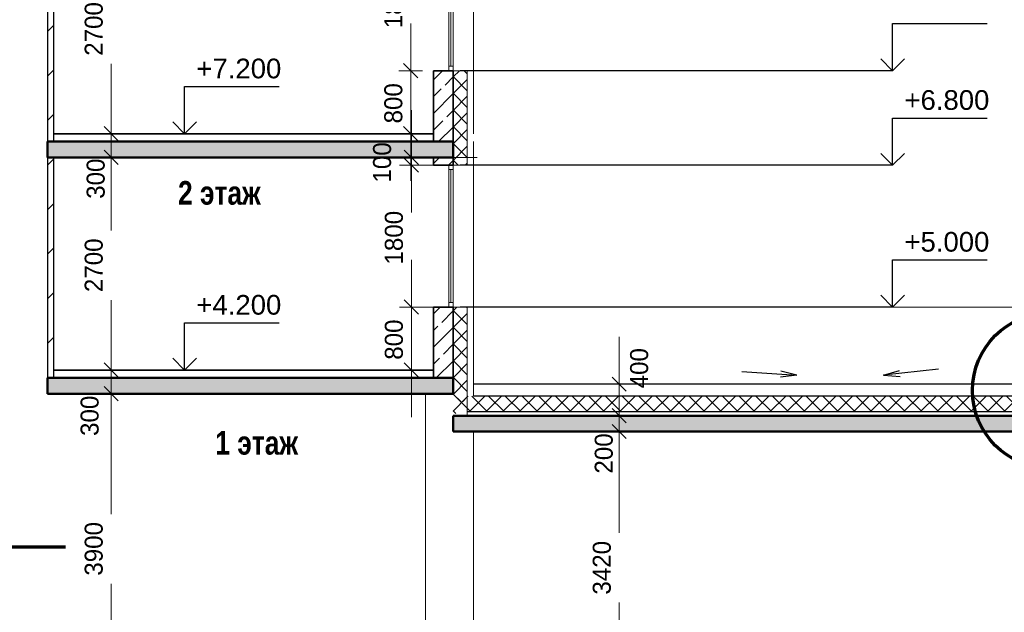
# Model space of a CAD drawing. Header units: millimetres. Extents: x 247266 to 730847, y -636031 to 10052.
# Tile 11 of 256: x 538560 to 551061, y -476566 to -469044. Entities that reach past the tile are written whole.
import ezdxf

# ---------------------------------------------------------------- set-up
doc = ezdxf.new("R2010")
doc.units = ezdxf.units.MM
for name, color, linetype, lineweight in [('A_012_ПРОЕМ', 7, 'Continuous', 25), ('Standard', 7, 'Continuous', 25), ('Навесной фасад', 7, 'Continuous', 25), ('Общий01', 7, 'Continuous', 13), ('Размерная линия_ общее', 7, 'Continuous', 25), ('Стена_ бетон не несущ.', 7, 'Continuous', 35), ('Стена_ бетон несущ.', 7, 'Continuous', 70), ('Стена_ кирп. кладка не несущ', 7, 'Continuous', 35), ('Текст_ общее', 7, 'Continuous', 25)]:
    doc.layers.add(name, color=color, linetype=linetype, lineweight=lineweight)
doc.styles.add('ARIAL', font='arial.ttf')
doc.styles.add('Century Gothic', font='GOTHIC.TTF')
doc.dimstyles.new('DIMSTYLE_3', dxfattribs={"dimtxt": 229, "dimasz": 300, "dimexe": 0, "dimexo": 0, "dimgap": 114.5, "dimtad": 2, "dimdec": 0, "dimrnd": 1, "dimzin": 12, "dimdsep": 46, "dimtxsty": 'Century Gothic', "dimblk1": 'ALL_ML_STRICH', "dimblk2": 'ALL_ML_STRICH', "dimsah": 1, "dimcen": 0, "dimclrd": 256, "dimclre": 256, "dimclrt": 256, "dimadec": 0, "dimazin": 0, "dimtfac": 1, "dimtdec": 0, "dimtix": 1, "dimtmove": 2, "dimatfit": 3, "dimfxl": 0, "dimtvp": 1.2, "dimtzin": 0, "dimlwd": 0, "dimlwe": 13, "dimarcsym": 0})
doc.dimstyles.new('DIMSTYLE_8', dxfattribs={"dimtxt": 229, "dimasz": 300, "dimexe": 0, "dimexo": 0, "dimgap": 114.5, "dimtad": 2, "dimdec": 0, "dimrnd": 1, "dimzin": 12, "dimdsep": 46, "dimtxsty": 'Century Gothic', "dimblk1": 'ALL_ML_STRICH', "dimblk2": 'ALL_ML_STRICH', "dimsah": 1, "dimcen": 0, "dimclrd": 256, "dimclre": 256, "dimclrt": 256, "dimadec": 0, "dimazin": 0, "dimtfac": 1, "dimtdec": 0, "dimtix": 1, "dimtmove": 2, "dimatfit": 3, "dimfxl": 0, "dimtzin": 0, "dimlwd": 0, "dimlwe": 13, "dimarcsym": 0})
doc.dimstyles.new('DIMSTYLE_9', dxfattribs={"dimtxt": 229, "dimasz": 300, "dimexe": 0, "dimexo": 0, "dimgap": 114.5, "dimtad": 0, "dimdec": 0, "dimrnd": 1, "dimzin": 12, "dimdsep": 46, "dimtxsty": 'Century Gothic', "dimblk1": 'ALL_ML_STRICH', "dimblk2": 'ALL_ML_STRICH', "dimsah": 1, "dimcen": 0, "dimclrd": 256, "dimclre": 256, "dimclrt": 256, "dimadec": 0, "dimazin": 0, "dimtfac": 1, "dimtdec": 0, "dimtix": 1, "dimtmove": 2, "dimatfit": 3, "dimfxl": 0, "dimtvp": 1.2, "dimtzin": 0, "dimlwd": 0, "dimlwe": 13, "dimarcsym": 0})
pattern_1 = [(45, (615978.7, -278424.58), (-106.06602, 106.06602), []), (135, (615978.7, -278424.58), (-106.06602, -106.06602), [])]
pattern_2 = [(45, (615978.7, -278424.58), (-212.13203, 212.13203), []), (45, (615872.64, -278318.5), (-212.13203, 212.13203), [200, -70])]
pattern_3 = [(45, (615978.7, -278424.6), (-565.6854, 565.6854), []), (45, (615695.86, -278141.7), (-565.6854, 565.6854), [])]

# ---------------------------------------------------------------- blocks, each defined once
blk = doc.blocks.new('ALL_ML_STRICH')
at = {"color": 0, "linetype": 'ByBlock', "lineweight": -2}
for p, q in [((0, -0.5), (0, 0.5)), ((-1, 0), (0.5, 0)), ((-0.3, -0.3), (0.3, 0.3))]:
    blk.add_line(p, q, dxfattribs=at)
blk = doc.blocks.new('*D662')
at = {"layer": 'DEFPOINTS', "color": 0, "ltscale": 100, "transparency": 33554687}
for p in [(544243, -474271), (546172, -474271), (546172, -477691)]:
    blk.add_point(p, dxfattribs=at)
at = {"layer": 'Размерная линия_ общее', "color": 218, "linetype": 'Continuous', "lineweight": 13, "transparency": 33554687}
for p, q in [((544243, -474271), (546172, -474271)), ((546172, -477691), (546172, -477691))]:
    blk.add_line(p, q, dxfattribs=at)
at = {"layer": 'Размерная линия_ общее', "color": 218, "linetype": 'Continuous', "lineweight": 0, "transparency": 33554687}
for p, q in [((546172, -474571), (546172, -475559)), ((546172, -477391), (546172, -476443))]:
    blk.add_line(p, q, dxfattribs=at)
at = {"layer": 'Размерная линия_ общее', "color": 218, "lineweight": 0, "ltscale": 100, "xscale": 300, "yscale": 300, "zscale": 300}
for p, rotation in [((546172, -474271), 90), ((546172, -477691), 270)]:
    blk.add_blockref('ALL_ML_STRICH', p, dxfattribs=dict(at, rotation=rotation))
at = {"layer": 'Размерная линия_ общее', "color": 218, "lineweight": 13, "ltscale": 100, "transparency": 33554687, "insert": (545952, -476001), "char_height": 229, "width": 654.29, "attachment_point": 5, "rotation": 90, "style": 'Century Gothic'}
blk.add_mtext('3420', dxfattribs=at)
blk = doc.blocks.new('*D663')
at = {"layer": 'DEFPOINTS', "color": 0, "ltscale": 100, "transparency": 33554687}
for p in [(544243, -474071), (546172, -474071), (544243, -474271)]:
    blk.add_point(p, dxfattribs=at)
at = {"layer": 'Размерная линия_ общее', "color": 218, "linetype": 'Continuous', "lineweight": 0, "transparency": 33554687}
for p, q in [((546172, -473771), (546172, -473471)), ((546172, -474271), (546172, -474071)), ((546172, -474571), (546172, -474871))]:
    blk.add_line(p, q, dxfattribs=at)
at = {"layer": 'Размерная линия_ общее', "color": 218, "linetype": 'Continuous', "lineweight": 13, "transparency": 33554687}
for p, q in [((544243, -474071), (546172, -474071)), ((544243, -474271), (546172, -474271))]:
    blk.add_line(p, q, dxfattribs=at)
at = {"layer": 'Размерная линия_ общее', "color": 218, "lineweight": 0, "ltscale": 100, "xscale": 300, "yscale": 300, "zscale": 300}
for p, rotation in [((546172, -474071), 270), ((546172, -474271), 90)]:
    blk.add_blockref('ALL_ML_STRICH', p, dxfattribs=dict(at, rotation=rotation))
at = {"layer": 'Размерная линия_ общее', "color": 218, "lineweight": 13, "ltscale": 100, "transparency": 33554687, "insert": (545977, -474550), "char_height": 229, "width": 490.71, "attachment_point": 5, "rotation": 90, "style": 'Century Gothic'}
blk.add_mtext('200', dxfattribs=at)
blk = doc.blocks.new('*D664')
at = {"layer": 'DEFPOINTS', "color": 0, "ltscale": 100, "transparency": 33554687}
for p in [(546172, -473671), (546172, -473671), (544243, -474071)]:
    blk.add_point(p, dxfattribs=at)
at = {"layer": 'Размерная линия_ общее', "color": 218, "linetype": 'Continuous', "lineweight": 0, "transparency": 33554687}
for p, q in [((546172, -473371), (546172, -473071)), ((546172, -474071), (546172, -473671)), ((546172, -474371), (546172, -474671))]:
    blk.add_line(p, q, dxfattribs=at)
at = {"layer": 'Размерная линия_ общее', "color": 218, "linetype": 'Continuous', "lineweight": 13, "transparency": 33554687}
for p, q in [((546172, -473671), (546172, -473671)), ((544243, -474071), (546172, -474071))]:
    blk.add_line(p, q, dxfattribs=at)
at = {"layer": 'Размерная линия_ общее', "color": 218, "lineweight": 0, "ltscale": 100, "xscale": 300, "yscale": 300, "zscale": 300}
for p, rotation in [((546172, -473671), 270), ((546172, -474071), 90)]:
    blk.add_blockref('ALL_ML_STRICH', p, dxfattribs=dict(at, rotation=rotation))
at = {"layer": 'Размерная линия_ общее', "color": 218, "lineweight": 13, "ltscale": 100, "transparency": 33554687, "insert": (546426, -473468), "char_height": 229, "width": 490.71, "attachment_point": 5, "rotation": 90, "style": 'Century Gothic'}
blk.add_mtext('400', dxfattribs=at)
blk = doc.blocks.new('COMPLEX_ELEVATIONDIM_0')
at = {"layer": 'Размерная линия_ общее', "color": 7, "linetype": 'Continuous', "lineweight": 25, "transparency": 33554687}
for p, q in [((-66335, -191267), (-66335, -190667)), ((-66335, -190667), (-65135, -190667)), ((-66335, -191267), (-66485, -191117)), ((-66335, -191267), (-66185, -191117)), ((-66335, -191267), (-71825, -191267)), ((-66335, -191267), (-66335, -191267)), ((-66335, -191267), (-66335, -191267)), ((-66335, -191267), (-66335, -191267)), ((-66335, -191267), (-66335, -191267)), ((-66335, -192467), (-66335, -191867)), ((-66335, -191867), (-65135, -191867)), ((-66335, -192467), (-66485, -192317)), ((-66335, -192467), (-66185, -192317)), ((-66335, -192467), (-71825, -192467)), ((-66335, -192467), (-66335, -192467)), ((-66335, -192467), (-66335, -192467)), ((-66335, -192467), (-66335, -192467)), ((-66335, -192467), (-66335, -192467)), ((-66335, -194267), (-66335, -193667)), ((-66335, -193667), (-65135, -193667)), ((-66335, -194267), (-66485, -194117)), ((-66335, -194267), (-66185, -194117)), ((-66335, -194267), (-66335, -194267)), ((-66335, -194267), (-66335, -194267)), ((-66335, -194267), (-66335, -194267)), ((-66335, -194267), (-66335, -194267))]:
    blk.add_line(p, q, dxfattribs=at)
blk.add_lwpolyline([(-66335, -194267), (-66881, -194267), (-66881, -194267), (-71825, -194267)], dxfattribs=at)
at = {"layer": 'Размерная линия_ общее', "color": 7, "linetype": 'Continuous', "lineweight": 25, "transparency": 33554687, "char_height": 250, "width": 1202.21, "attachment_point": 7, "style": 'ARIAL'}
for s, insert in [('\\W1.00;+6.800', (-66185, -191767)), ('\\W1.00;+5.000', (-66185, -193567))]:
    blk.add_mtext(s, dxfattribs=dict(at, insert=insert))
blk = doc.blocks.new('*D769')
at = {"layer": 'DEFPOINTS', "color": 0, "ltscale": 100, "transparency": 33554687}
for p in [(543525, -469691), (543525, -469691), (543525, -470491)]:
    blk.add_point(p, dxfattribs=at)
at = {"layer": 'Размерная линия_ общее', "color": 218, "linetype": 'Continuous', "lineweight": 0, "transparency": 33554687}
for p, q in [((543525, -469391), (543525, -469091)), ((543525, -470491), (543525, -469691)), ((543525, -470791), (543525, -471091))]:
    blk.add_line(p, q, dxfattribs=at)
at = {"layer": 'Размерная линия_ общее', "color": 218, "linetype": 'Continuous', "lineweight": 13, "transparency": 33554687}
for p, q in [((543525, -469691), (543525, -469691)), ((543525, -470491), (543525, -470491))]:
    blk.add_line(p, q, dxfattribs=at)
at = {"layer": 'Размерная линия_ общее', "color": 218, "lineweight": 0, "ltscale": 100, "xscale": 300, "yscale": 300, "zscale": 300}
for p, rotation in [((543525, -469691), 270), ((543525, -470491), 90)]:
    blk.add_blockref('ALL_ML_STRICH', p, dxfattribs=dict(at, rotation=rotation))
at = {"layer": 'Размерная линия_ общее', "color": 218, "lineweight": 13, "ltscale": 100, "transparency": 33554687, "insert": (543305, -470105), "char_height": 229, "width": 490.71, "attachment_point": 5, "rotation": 90, "style": 'Century Gothic'}
blk.add_mtext('800', dxfattribs=at)
blk = doc.blocks.new('*D770')
at = {"layer": 'DEFPOINTS', "color": 0, "ltscale": 100, "transparency": 33554687}
for p in [(543525, -467891), (543525, -467891), (543525, -469691)]:
    blk.add_point(p, dxfattribs=at)
at = {"layer": 'Размерная линия_ общее', "color": 218, "linetype": 'Continuous', "lineweight": 13, "transparency": 33554687}
for p, q in [((543525, -467891), (543525, -467891)), ((543525, -469691), (543525, -469691))]:
    blk.add_line(p, q, dxfattribs=at)
at = {"layer": 'Размерная линия_ общее', "color": 218, "linetype": 'Continuous', "lineweight": 0, "transparency": 33554687}
for p, q in [((543525, -468191), (543525, -468369)), ((543525, -469391), (543525, -469253))]:
    blk.add_line(p, q, dxfattribs=at)
at = {"layer": 'Размерная линия_ общее', "color": 218, "lineweight": 0, "ltscale": 100, "xscale": 300, "yscale": 300, "zscale": 300}
for p, rotation in [((543525, -467891), 90), ((543525, -469691), 270)]:
    blk.add_blockref('ALL_ML_STRICH', p, dxfattribs=dict(at, rotation=rotation))
at = {"layer": 'Размерная линия_ общее', "color": 218, "lineweight": 13, "ltscale": 100, "transparency": 33554687, "insert": (543305, -468811), "char_height": 229, "width": 654.29, "attachment_point": 5, "rotation": 90, "style": 'Century Gothic'}
blk.add_mtext('1800', dxfattribs=at)
blk = doc.blocks.new('*D772')
at = {"layer": 'DEFPOINTS', "color": 0, "ltscale": 100, "transparency": 33554687}
for p in [(543533, -472691), (544369, -472691), (543533, -473491)]:
    blk.add_point(p, dxfattribs=at)
at = {"layer": 'Размерная линия_ общее', "color": 218, "linetype": 'Continuous', "lineweight": 0, "transparency": 33554687}
for p, q in [((543533, -472391), (543533, -472091)), ((543533, -473491), (543533, -472691)), ((543533, -473791), (543533, -474091))]:
    blk.add_line(p, q, dxfattribs=at)
at = {"layer": 'Размерная линия_ общее', "color": 218, "linetype": 'Continuous', "lineweight": 13, "transparency": 33554687}
for p, q in [((544369, -472691), (543533, -472691)), ((543533, -473491), (543533, -473491))]:
    blk.add_line(p, q, dxfattribs=at)
at = {"layer": 'Размерная линия_ общее', "color": 218, "lineweight": 0, "ltscale": 100, "xscale": 300, "yscale": 300, "zscale": 300}
for p, rotation in [((543533, -472691), 270), ((543533, -473491), 90)]:
    blk.add_blockref('ALL_ML_STRICH', p, dxfattribs=dict(at, rotation=rotation))
at = {"layer": 'Размерная линия_ общее', "color": 218, "lineweight": 13, "ltscale": 100, "transparency": 33554687, "insert": (543312, -473105), "char_height": 229, "width": 490.71, "attachment_point": 5, "rotation": 90, "style": 'Century Gothic'}
blk.add_mtext('800', dxfattribs=at)
blk = doc.blocks.new('*D773')
at = {"layer": 'DEFPOINTS', "color": 0, "ltscale": 100, "transparency": 33554687}
for p in [(543533, -470891), (544369, -470891), (544369, -472691)]:
    blk.add_point(p, dxfattribs=at)
at = {"layer": 'Размерная линия_ общее', "color": 218, "linetype": 'Continuous', "lineweight": 13, "transparency": 33554687}
for p, q in [((544369, -470891), (543533, -470891)), ((544369, -472691), (543533, -472691))]:
    blk.add_line(p, q, dxfattribs=at)
at = {"layer": 'Размерная линия_ общее', "color": 218, "linetype": 'Continuous', "lineweight": 0, "transparency": 33554687}
for p, q in [((543533, -471191), (543533, -471369)), ((543533, -472391), (543533, -472253))]:
    blk.add_line(p, q, dxfattribs=at)
at = {"layer": 'Размерная линия_ общее', "color": 218, "lineweight": 0, "ltscale": 100, "xscale": 300, "yscale": 300, "zscale": 300}
for p, rotation in [((543533, -470891), 90), ((543533, -472691), 270)]:
    blk.add_blockref('ALL_ML_STRICH', p, dxfattribs=dict(at, rotation=rotation))
at = {"layer": 'Размерная линия_ общее', "color": 218, "lineweight": 13, "ltscale": 100, "transparency": 33554687, "insert": (543312, -471811), "char_height": 229, "width": 654.29, "attachment_point": 5, "rotation": 90, "style": 'Century Gothic'}
blk.add_mtext('1800', dxfattribs=at)
blk = doc.blocks.new('*D774')
at = {"layer": 'DEFPOINTS', "color": 0, "ltscale": 100, "transparency": 33554687}
for p in [(543533, -470791), (544369, -470791), (544369, -470891)]:
    blk.add_point(p, dxfattribs=at)
at = {"layer": 'Размерная линия_ общее', "color": 218, "linetype": 'Continuous', "lineweight": 0, "transparency": 33554687}
for p, q in [((543533, -470491), (543533, -470191)), ((543533, -470891), (543533, -470791)), ((543533, -471191), (543533, -471491))]:
    blk.add_line(p, q, dxfattribs=at)
at = {"layer": 'Размерная линия_ общее', "color": 218, "linetype": 'Continuous', "lineweight": 13, "transparency": 33554687}
for p, q in [((544369, -470791), (543533, -470791)), ((544369, -470891), (543533, -470891))]:
    blk.add_line(p, q, dxfattribs=at)
at = {"layer": 'Размерная линия_ общее', "color": 218, "lineweight": 0, "ltscale": 100, "xscale": 300, "yscale": 300, "zscale": 300}
for p, rotation in [((543533, -470791), 270), ((543533, -470891), 90)]:
    blk.add_blockref('ALL_ML_STRICH', p, dxfattribs=dict(at, rotation=rotation))
at = {"layer": 'Размерная линия_ общее', "color": 218, "lineweight": 13, "ltscale": 100, "transparency": 33554687, "insert": (543162, -470855), "char_height": 229, "width": 490.71, "attachment_point": 5, "rotation": 90, "style": 'Century Gothic'}
blk.add_mtext('100', dxfattribs=at)
blk = doc.blocks.new('*D698')
at = {"layer": 'DEFPOINTS', "color": 0, "ltscale": 100, "transparency": 33554687}
for p in [(539721, -473791), (539721, -473791), (539721, -477691)]:
    blk.add_point(p, dxfattribs=at)
at = {"layer": 'Размерная линия_ общее', "color": 218, "linetype": 'Continuous', "lineweight": 13, "transparency": 33554687}
for p, q in [((539721, -473791), (539721, -473791)), ((539721, -477691), (539721, -477691))]:
    blk.add_line(p, q, dxfattribs=at)
at = {"layer": 'Размерная линия_ общее', "color": 218, "linetype": 'Continuous', "lineweight": 0, "transparency": 33554687}
for p, q in [((539721, -474091), (539721, -475319)), ((539721, -477391), (539721, -476203))]:
    blk.add_line(p, q, dxfattribs=at)
at = {"layer": 'Размерная линия_ общее', "color": 218, "lineweight": 0, "ltscale": 100, "xscale": 300, "yscale": 300, "zscale": 300}
for p, rotation in [((539721, -473791), 90), ((539721, -477691), 270)]:
    blk.add_blockref('ALL_ML_STRICH', p, dxfattribs=dict(at, rotation=rotation))
at = {"layer": 'Размерная линия_ общее', "color": 218, "lineweight": 13, "ltscale": 100, "transparency": 33554687, "insert": (539501, -475761), "char_height": 229, "width": 654.29, "attachment_point": 5, "rotation": 90, "style": 'Century Gothic'}
blk.add_mtext('3900', dxfattribs=at)
blk = doc.blocks.new('*D699')
at = {"layer": 'DEFPOINTS', "color": 0, "ltscale": 100, "transparency": 33554687}
for p in [(539721, -473491), (539721, -473491), (539721, -473791)]:
    blk.add_point(p, dxfattribs=at)
at = {"layer": 'Размерная линия_ общее', "color": 218, "linetype": 'Continuous', "lineweight": 0, "transparency": 33554687}
for p, q in [((539721, -473191), (539721, -472891)), ((539721, -473791), (539721, -473491)), ((539721, -474091), (539721, -474391))]:
    blk.add_line(p, q, dxfattribs=at)
at = {"layer": 'Размерная линия_ общее', "color": 218, "linetype": 'Continuous', "lineweight": 13, "transparency": 33554687}
for p, q in [((539721, -473491), (539721, -473491)), ((539721, -473791), (539721, -473791))]:
    blk.add_line(p, q, dxfattribs=at)
at = {"layer": 'Размерная линия_ общее', "color": 218, "lineweight": 0, "ltscale": 100, "xscale": 300, "yscale": 300, "zscale": 300}
for p, rotation in [((539721, -473491), 270), ((539721, -473791), 90)]:
    blk.add_blockref('ALL_ML_STRICH', p, dxfattribs=dict(at, rotation=rotation))
at = {"layer": 'Размерная линия_ общее', "color": 218, "lineweight": 13, "ltscale": 100, "transparency": 33554687, "insert": (539449, -474072), "char_height": 229, "width": 490.71, "attachment_point": 5, "rotation": 90, "style": 'Century Gothic'}
blk.add_mtext('300', dxfattribs=at)
blk = doc.blocks.new('*D700')
at = {"layer": 'DEFPOINTS', "color": 0, "ltscale": 100, "transparency": 33554687}
for p in [(539721, -470791), (539721, -470791), (539721, -473491)]:
    blk.add_point(p, dxfattribs=at)
at = {"layer": 'Размерная линия_ общее', "color": 218, "linetype": 'Continuous', "lineweight": 13, "transparency": 33554687}
for p, q in [((539721, -470791), (539721, -470791)), ((539721, -473491), (539721, -473491))]:
    blk.add_line(p, q, dxfattribs=at)
at = {"layer": 'Размерная линия_ общее', "color": 218, "linetype": 'Continuous', "lineweight": 0, "transparency": 33554687}
for p, q in [((539721, -471091), (539721, -471719)), ((539721, -473191), (539721, -472603))]:
    blk.add_line(p, q, dxfattribs=at)
at = {"layer": 'Размерная линия_ общее', "color": 218, "lineweight": 0, "ltscale": 100, "xscale": 300, "yscale": 300, "zscale": 300}
for p, rotation in [((539721, -470791), 90), ((539721, -473491), 270)]:
    blk.add_blockref('ALL_ML_STRICH', p, dxfattribs=dict(at, rotation=rotation))
at = {"layer": 'Размерная линия_ общее', "color": 218, "lineweight": 13, "ltscale": 100, "transparency": 33554687, "insert": (539501, -472161), "char_height": 229, "width": 654.29, "attachment_point": 5, "rotation": 90, "style": 'Century Gothic'}
blk.add_mtext('2700', dxfattribs=at)
blk = doc.blocks.new('*D701')
at = {"layer": 'DEFPOINTS', "color": 0, "ltscale": 100, "transparency": 33554687}
for p in [(539721, -470491), (539721, -470491), (539721, -470791)]:
    blk.add_point(p, dxfattribs=at)
at = {"layer": 'Размерная линия_ общее', "color": 218, "linetype": 'Continuous', "lineweight": 0, "transparency": 33554687}
for p, q in [((539721, -470191), (539721, -469891)), ((539721, -470791), (539721, -470491)), ((539721, -471091), (539721, -471391))]:
    blk.add_line(p, q, dxfattribs=at)
at = {"layer": 'Размерная линия_ общее', "color": 218, "linetype": 'Continuous', "lineweight": 13, "transparency": 33554687}
for p, q in [((539721, -470491), (539721, -470491)), ((539721, -470791), (539721, -470791))]:
    blk.add_line(p, q, dxfattribs=at)
at = {"layer": 'Размерная линия_ общее', "color": 218, "lineweight": 0, "ltscale": 100, "xscale": 300, "yscale": 300, "zscale": 300}
for p, rotation in [((539721, -470491), 270), ((539721, -470791), 90)]:
    blk.add_blockref('ALL_ML_STRICH', p, dxfattribs=dict(at, rotation=rotation))
at = {"layer": 'Размерная линия_ общее', "color": 218, "lineweight": 13, "ltscale": 100, "transparency": 33554687, "insert": (539526, -471062), "char_height": 229, "width": 490.71, "attachment_point": 5, "rotation": 90, "style": 'Century Gothic'}
blk.add_mtext('300', dxfattribs=at)
blk = doc.blocks.new('*D702')
at = {"layer": 'DEFPOINTS', "color": 0, "ltscale": 100, "transparency": 33554687}
for p in [(539721, -467791), (539721, -467791), (539721, -470491)]:
    blk.add_point(p, dxfattribs=at)
at = {"layer": 'Размерная линия_ общее', "color": 218, "linetype": 'Continuous', "lineweight": 13, "transparency": 33554687}
for p, q in [((539721, -467791), (539721, -467791)), ((539721, -470491), (539721, -470491))]:
    blk.add_line(p, q, dxfattribs=at)
at = {"layer": 'Размерная линия_ общее', "color": 218, "linetype": 'Continuous', "lineweight": 0, "transparency": 33554687}
for p, q in [((539721, -468091), (539721, -468719)), ((539721, -470191), (539721, -469603))]:
    blk.add_line(p, q, dxfattribs=at)
at = {"layer": 'Размерная линия_ общее', "color": 218, "lineweight": 0, "ltscale": 100, "xscale": 300, "yscale": 300, "zscale": 300}
for p, rotation in [((539721, -467791), 90), ((539721, -470491), 270)]:
    blk.add_blockref('ALL_ML_STRICH', p, dxfattribs=dict(at, rotation=rotation))
at = {"layer": 'Размерная линия_ общее', "color": 218, "lineweight": 13, "ltscale": 100, "transparency": 33554687, "insert": (539501, -469161), "char_height": 229, "width": 654.29, "attachment_point": 5, "rotation": 90, "style": 'Century Gothic'}
blk.add_mtext('2700', dxfattribs=at)
blk = doc.blocks.new('COMPLEX_ELEVATIONDIM_5')
at = {"layer": 'Размерная линия_ общее', "color": 7, "linetype": 'Continuous', "lineweight": 25, "transparency": 33554687}
for p, q in [((-75325, -192067), (-75325, -191467)), ((-75325, -191467), (-74125, -191467)), ((-75325, -192067), (-75475, -191917)), ((-75325, -192067), (-75175, -191917)), ((-75325, -192067), (-76325, -192067)), ((-75325, -192067), (-75325, -192067)), ((-75325, -192067), (-75325, -192067)), ((-75325, -192067), (-75325, -192067)), ((-75325, -192067), (-75325, -192067)), ((-75325, -195067), (-75325, -194467)), ((-75325, -194467), (-74125, -194467)), ((-75325, -195067), (-75475, -194917)), ((-75325, -195067), (-75175, -194917)), ((-75325, -195067), (-76325, -195067)), ((-75325, -195067), (-75325, -195067)), ((-75325, -195067), (-75325, -195067)), ((-75325, -195067), (-75325, -195067)), ((-75325, -195067), (-75325, -195067))]:
    blk.add_line(p, q, dxfattribs=at)
at = {"layer": 'Размерная линия_ общее', "color": 7, "linetype": 'Continuous', "lineweight": 25, "transparency": 33554687, "char_height": 250, "width": 1202.21, "attachment_point": 7, "style": 'ARIAL'}
for s, insert in [('\\W1.00;+7.200', (-75175, -191367)), ('\\W1.00;+4.200', (-75175, -194367))]:
    blk.add_mtext(s, dxfattribs=dict(at, insert=insert))

msp = doc.modelspace()

# ---------------------------------------------------------------- hatches: boundary and pattern name
at = {"layer": 'Навесной фасад', "linetype": 'Continuous', "lineweight": 18, "transparency": 33554687}
h = msp.add_hatch(dxfattribs=at)
h.set_pattern_fill('__________6', color=256, scale=100, style=0, pattern_type=2)
h.set_pattern_definition(pattern_1)
h.paths.add_polyline_path([(544243.16, -470891.38), (544243.16, -469691.38), (544063.16, -469691.38), (544063.16, -470591.38), (544063.16, -470591.38), (544063.16, -470791.38), (544063.16, -470791.38), (544063.16, -470891.38)], flags=0)
h = msp.add_hatch(dxfattribs=at)
h.set_pattern_fill('__________6', color=256, scale=100, style=0, pattern_type=2)
h.set_pattern_definition(pattern_1)
h.paths.add_polyline_path([(544243.16, -474041.38), (544243.16, -472691.38), (544063.16, -472691.38), (544063.16, -473591.38), (544063.16, -473591.38), (544063.16, -473791.38), (544063.16, -473791.38), (544063.16, -474041.38)], flags=0)
h = msp.add_hatch(dxfattribs=at)
h.set_pattern_fill('__________6', color=256, scale=100, style=0, pattern_type=2)
h.set_pattern_definition(pattern_1)
h.paths.add_polyline_path([(544243.16, -473891.38), (544243.16, -473591.38), (544063.16, -473591.38), (544063.16, -473791.38), (544063.16, -473791.38), (544063.16, -473891.38)], flags=0)
h = msp.add_hatch(dxfattribs=at)
h.set_pattern_fill('__________6', color=256, scale=100, style=0, pattern_type=2)
h.set_pattern_definition(pattern_1)
h.paths.add_polyline_path([(544243.16, -473821.38), (544243.16, -474021.38), (555863.16, -474021.38), (555863.16, -473821.38)], flags=0)
at = {"layer": 'Стена_ бетон не несущ.', "linetype": 'Continuous', "lineweight": 18, "transparency": 33554687}
h = msp.add_hatch(dxfattribs=at)
h.set_pattern_fill('__________7', color=256, scale=100, style=0, pattern_type=2)
h.set_pattern_definition(pattern_2)
h.paths.add_polyline_path([(543813.16, -469691.38), (543813.16, -470591.38), (544063.16, -470591.38), (544063.16, -469691.38)], flags=0)
h = msp.add_hatch(dxfattribs=at)
h.set_pattern_fill('__________7', color=256, scale=100, style=0, pattern_type=2)
h.set_pattern_definition(pattern_2)
h.paths.add_polyline_path([(544063.16, -470791.38), (543813.16, -470791.38), (543813.16, -470891.38), (544063.16, -470891.38)], flags=0)
h = msp.add_hatch(dxfattribs=at)
h.set_pattern_fill('__________7', color=256, scale=100, style=0, pattern_type=2)
h.set_pattern_definition(pattern_2)
h.paths.add_polyline_path([(543813.16, -472691.38), (543813.16, -473591.38), (544063.16, -473591.38), (544063.16, -472691.38)], flags=0)
at = {"layer": 'Стена_ бетон несущ.', "linetype": 'Continuous', "lineweight": 25, "transparency": 33554687}
for points in [[(538913.16, -470791.38), (544063.16, -470791.38), (544063.16, -470591.38), (538913.16, -470591.38)], [(538913.16, -473791.38), (544063.16, -473791.38), (544063.16, -473591.38), (538913.16, -473591.38)], [(556113.16, -474071.38), (544063.16, -474071.38), (544063.16, -474271.38), (556113.16, -474271.38)]]:
    msp.add_hatch(color=256, dxfattribs=at).paths.add_polyline_path(points)
at = {"layer": 'Стена_ кирп. кладка не несущ', "linetype": 'Continuous', "lineweight": 18, "transparency": 33554687}
h = msp.add_hatch(dxfattribs=at)
h.set_pattern_fill('__________22', color=256, scale=100, style=0, pattern_type=2)
h.set_pattern_definition(pattern_3)
h.paths.add_polyline_path([(538993.16, -467791.38), (538913.16, -467791.38), (538913.16, -470591.38), (538993.16, -470591.38)], flags=0)
h = msp.add_hatch(dxfattribs=at)
h.set_pattern_fill('__________22', color=256, scale=100, style=0, pattern_type=2)
h.set_pattern_definition(pattern_3)
h.paths.add_polyline_path([(538993.16, -470791.38), (538913.16, -470791.38), (538913.16, -473591.38), (538993.16, -473591.38)], flags=0)

# ---------------------------------------------------------------- linework, layer by layer
at = {"layer": 'A_012_ПРОЕМ', "linetype": 'Continuous', "lineweight": 25, "transparency": 33554687}
for p, q in [((547729.3, -473508.52), (548427.54, -473558.15)), ((548427.54, -473558.15), (548223.14, -473504.51)), ((550224.17, -473481.7), (549528.36, -473558.15)), ((549528.36, -473558.15), (549730.54, -473496.68)), ((548427.54, -473558.15), (548217.61, -473582.35)), ((549528.36, -473558.15), (549739.07, -473574.26))]:
    msp.add_line(p, q, dxfattribs=at)
at = {"layer": 'Standard', "linetype": 'Continuous', "lineweight": 13, "transparency": 33554687}
for p, q in [((544323.16, -467891.38), (544323.16, -469691.38)), ((544007.16, -467947.38), (544007.16, -469691.38)), ((544035.16, -469635.38), (544035.16, -467947.38)), ((544063.16, -469691.38), (544063.16, -467947.38)), ((544007.16, -469691.38), (544007.16, -469635.38)), ((544007.16, -469635.38), (544063.16, -469635.38)), ((544063.16, -469635.38), (544063.16, -469691.38)), ((544243.16, -469691.38), (544063.16, -469691.38)), ((544303.16, -469691.38), (544243.16, -469691.38)), ((544243.16, -470891.38), (544243.16, -469691.38)), ((544303.16, -469691.38), (544323.16, -469691.38)), ((544323.16, -469691.38), (544323.16, -470491.38)), ((544323.16, -470791.38), (544323.16, -472721.38)), ((544007.16, -470891.38), (544007.16, -470947.38)), ((544063.16, -470947.38), (544063.16, -470891.38)), ((544007.16, -470947.38), (544063.16, -470947.38)), ((544007.16, -470947.38), (544007.16, -472691.38)), ((544035.16, -472635.38), (544035.16, -470947.38)), ((544063.16, -472691.38), (544063.16, -470947.38)), ((544007.16, -472691.38), (544007.16, -472635.38)), ((544007.16, -472635.38), (544063.16, -472635.38)), ((544063.16, -472635.38), (544063.16, -472691.38)), ((544243.16, -472691.38), (544063.16, -472691.38)), ((544303.16, -472691.38), (544243.16, -472691.38)), ((544243.16, -472691.38), (544243.16, -474071.38)), ((544303.16, -472691.38), (544323.16, -472691.38)), ((544323.16, -472691.38), (544323.16, -473821.38)), ((555743.16, -472691.38), (544323.16, -472691.38)), ((543713.16, -473791.38), (543713.16, -477691.38)), ((544323.16, -473771.38), (544323.16, -473821.38)), ((544323.16, -474271.38), (544323.16, -477691.38))]:
    msp.add_line(p, q, dxfattribs=at)
at = {"layer": 'Standard', "linetype": 'Continuous', "lineweight": 25, "transparency": 33554687}
for p, q in [((543813.16, -470491.38), (538993.16, -470491.38)), ((538993.16, -470491.38), (543813.16, -470491.38)), ((543813.16, -470791.38), (543808.16, -470791.38)), ((543813.16, -473491.38), (538993.16, -473491.38)), ((538993.16, -473491.38), (543813.16, -473491.38))]:
    msp.add_line(p, q, dxfattribs=at)
at = {"layer": 'Навесной фасад', "linetype": 'Continuous', "lineweight": 13, "transparency": 33554687}
for p, q in [((544323.16, -470891.38), (544323.16, -470591.38)), ((544063.16, -470791.38), (544063.16, -470891.38)), ((544243.16, -470891.38), (544243.16, -470791.38)), ((544063.16, -470891.38), (544243.16, -470891.38)), ((544243.16, -470891.38), (544303.16, -470891.38)), ((544303.16, -470891.38), (544323.16, -470891.38))]:
    msp.add_line(p, q, dxfattribs=at)
at = {"layer": 'Навесной фасад', "linetype": 'Continuous', "lineweight": 25, "transparency": 33554687}
for p, q in [((555743.16, -473671.38), (544323.16, -473671.38)), ((555863.16, -473821.38), (544323.16, -473821.38)), ((555863.16, -474021.38), (544243.16, -474021.38))]:
    msp.add_line(p, q, dxfattribs=at)
at = {"layer": 'Общий01', "linetype": 'Continuous', "lineweight": 50, "transparency": 33554687}
for p, q in [((544063.16, -470591.38), (538913.16, -470591.38)), ((538913.16, -470791.38), (538913.16, -470591.38)), ((544063.16, -470791.38), (544063.16, -470591.38)), ((544063.16, -470791.38), (538913.16, -470791.38)), ((544063.16, -473591.38), (538913.16, -473591.38)), ((538913.16, -473791.38), (538913.16, -473591.38)), ((544063.16, -473791.38), (544063.16, -473591.38)), ((544063.16, -473791.38), (538913.16, -473791.38)), ((556113.16, -474071.38), (544063.16, -474071.38)), ((544063.16, -474071.38), (544063.16, -474271.38)), ((556113.16, -474271.38), (544063.16, -474271.38))]:
    msp.add_line(p, q, dxfattribs=at)
at = {"layer": 'Общий01', "linetype": 'Continuous', "lineweight": 25, "transparency": 33554687}
for p, q in [((544063.16, -470591.38), (538913.16, -470591.38)), ((544063.16, -473591.38), (538913.16, -473591.38))]:
    msp.add_line(p, q, dxfattribs=at)
at = {"layer": 'Общий01', "linetype": 'Continuous', "lineweight": 70, "transparency": 33554687}
msp.add_line((536193.52, -475737.23), (539143.52, -475737.23), dxfattribs=at)
msp.add_circle((551643.26, -473751.17), 985.75, dxfattribs=at)
at = {"layer": 'Стена_ бетон не несущ.', "linetype": 'Continuous', "lineweight": 35, "transparency": 33554687}
for p, q in [((544007.16, -469691.38), (543813.16, -469691.38)), ((543813.16, -469691.38), (543813.16, -470591.38)), ((544007.16, -469691.38), (544063.16, -469691.38)), ((544063.16, -469691.38), (544063.16, -470591.38)), ((543813.16, -470791.38), (543813.16, -470891.38)), ((544063.16, -470791.38), (543813.16, -470791.38)), ((544063.16, -470891.38), (544063.16, -470791.38)), ((543813.16, -470891.38), (544007.16, -470891.38)), ((544007.16, -470891.38), (544063.16, -470891.38)), ((544007.16, -472691.38), (543813.16, -472691.38)), ((543813.16, -472691.38), (543813.16, -473591.38)), ((544007.16, -472691.38), (544063.16, -472691.38)), ((544063.16, -472691.38), (544063.16, -473591.38))]:
    msp.add_line(p, q, dxfattribs=at)
at = {"layer": 'Стена_ кирп. кладка не несущ', "linetype": 'Continuous', "lineweight": 25, "transparency": 33554687}
for p, q in [((538913.16, -467791.38), (538913.16, -470591.38)), ((538993.16, -470591.38), (538993.16, -467791.38)), ((538913.16, -470791.38), (538913.16, -473591.38)), ((538993.16, -473591.38), (538993.16, -470791.38))]:
    msp.add_line(p, q, dxfattribs=at)

# ---------------------------------------------------------------- block references
at = {"layer": 'Размерная линия_ общее', "linetype": 'Continuous', "lineweight": 25, "transparency": 33554687}
for name in ['COMPLEX_ELEVATIONDIM_0', 'COMPLEX_ELEVATIONDIM_5']:
    msp.add_blockref(name, (615978.7, -278424.58), dxfattribs=at)

# ---------------------------------------------------------------- texts
at = {"layer": 'Текст_ общее', "linetype": 'Continuous', "lineweight": 13, "transparency": 33554687, "char_height": 300, "width": 1329.1667, "attachment_point": 7, "style": 'Century Gothic'}
for s, insert in [('\\A1;{\\fCentury Gothic|i0|b1;\\H300.000000;\\W0.833333;\\C7;2 этаж}\\P', (540569.9, -471396.3)), ('\\A1;{\\fCentury Gothic|i0|b1;\\H300.000000;\\W0.833333;\\C7;1 этаж}\\P', (541043.88, -474569.23))]:
    msp.add_mtext(s, dxfattribs=dict(at, insert=insert))

# ---------------------------------------------------------------- dimensions: what is measured, and where the dimension line sits
at = {"layer": 'Размерная линия_ общее', "linetype": 'Continuous', "lineweight": 13, "transparency": 33554687}
for base, p1, p2, dimstyle, picture, middle in [((539721.01, -467791.38), (539721.01, -470491.38), (539721.01, -467791.38), 'DIMSTYLE_8', '*D702', (539500.75, -469161.13)), ((543525.3, -467891.38), (543525.3, -469691.38), (543525.3, -467891.38), 'DIMSTYLE_8', '*D770', (543305.04, -468811.13)), ((543525.3, -469691.38), (543525.3, -470491.38), (543525.3, -469691.38), 'DIMSTYLE_8', '*D769', (543305.04, -470105.27)), ((539721.01, -470491.38), (539721.01, -470791.38), (539721.01, -470491.38), 'DIMSTYLE_3', '*D701', (539526.33, -471061.56)), ((543532.76, -470791.38), (544368.54, -470891.38), (544368.54, -470791.38), 'DIMSTYLE_3', '*D774', (543162.5, -470855.27)), ((539721.01, -470791.38), (539721.01, -473491.38), (539721.01, -470791.38), 'DIMSTYLE_8', '*D700', (539500.75, -472161.13)), ((543532.76, -470891.38), (544368.54, -472691.38), (544368.54, -470891.38), 'DIMSTYLE_8', '*D773', (543312.5, -471811.13)), ((543532.76, -472691.38), (543532.76, -473491.38), (544368.54, -472691.38), 'DIMSTYLE_8', '*D772', (543312.5, -473105.27)), ((539721.01, -473491.38), (539721.01, -473791.38), (539721.01, -473491.38), 'DIMSTYLE_3', '*D699', (539449.08, -474071.76)), ((546172.21, -473671.38), (544243.16, -474071.38), (546172.21, -473671.38), 'DIMSTYLE_9', '*D664', (546425.63, -473468.44)), ((546172.21, -474071.38), (544243.16, -474271.38), (544243.16, -474071.38), 'DIMSTYLE_3', '*D663', (545976.66, -474550.01)), ((539721.01, -473791.38), (539721.01, -477691.38), (539721.01, -473791.38), 'DIMSTYLE_8', '*D698', (539500.75, -475761.13)), ((546172.21, -474271.38), (546172.21, -477691.38), (544243.16, -474271.38), 'DIMSTYLE_8', '*D662', (545951.95, -476001.13))]:
    dim = msp.add_linear_dim(base=base, p1=p1, p2=p2, angle=90, dimstyle=dimstyle, override={"dimpost": '<>', "dimclrd": 218, "dimclre": 218, "dimclrt": 218, "dimlwd": 0, "dimlwe": 13}, dxfattribs=at)
    dim.commit()
    dim.dimension.update_dxf_attribs({"geometry": picture, "text_midpoint": middle, "dimtype": 160})

doc.saveas('drawing.dxf')
